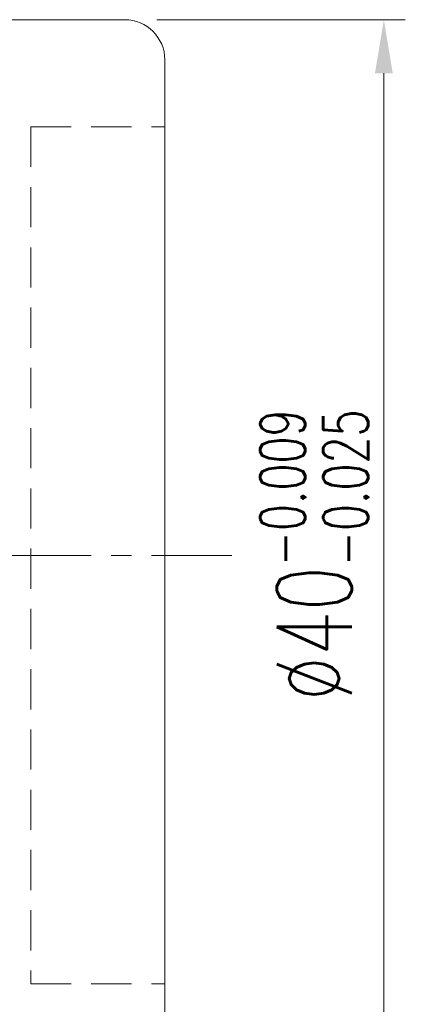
# Model space of a CAD drawing. Extents: x 32 to 191, y 46 to 143.
# Tile 53 of 53: x 177 to 191, y 75 to 112. Entities that reach past the tile are written whole.
import ezdxf

# ---------------------------------------------------------------- set-up
doc = ezdxf.new("R2010")
doc.units = 0
doc.header["$LTSCALE"] = 3
doc.header["$MEASUREMENT"] = 0
doc.linetypes.add('CENTER', pattern=[2, 1.25, -0.25, 0.25, -0.25])
doc.linetypes.add('DASHED', pattern=[0.75, 0.5, -0.25])
for name, color, linetype in [('CL', 1, 'CENTER'), ('DIM', 4, 'Continuous'), ('HID', 2, 'DASHED'), ('OUT', 3, 'Continuous')]:
    doc.layers.add(name, color=color, linetype=linetype)
doc.styles.add('DIM-7', font='SIMPLEX.shx', dxfattribs={"width": 0.7, "bigfont": 'chineset.shx'})
doc.dimstyles.new('CNS', dxfattribs={"dimtxt": 3.5, "dimasz": 2.5, "dimexe": 1, "dimexo": 1.5, "dimgap": 0.09, "dimtad": 0, "dimdsep": 46, "dimtxsty": 'DIM-7', "dimcen": 0.09, "dimclrd": 1, "dimclre": 1, "dimclrt": 4, "dimadec": 0, "dimazin": 0, "dimtfac": 1, "dimtix": 1, "dimtmove": 2, "dimatfit": 3, "dimfxl": 1, "dimtvp": 0.971429, "dimtolj": 1, "dimarcsym": 0})

# ---------------------------------------------------------------- blocks, each defined once
blk = doc.blocks.new('*D10')
at = {"layer": 'DEFPOINTS', "color": 0, "linetype": 'Continuous', "lineweight": 0, "transparency": 16777216}
for p in [(180.956, 111.707), (190.63, 111.707), (180.956, 71.707)]:
    blk.add_point(p, dxfattribs=at)
at = {"layer": 'DIM', "color": 4, "linetype": 'Continuous', "lineweight": 0, "transparency": 16777216}
for p, q in [((182.156, 111.707), (191.43, 111.707)), ((190.63, 73.707), (190.63, 109.707)), ((182.156, 71.707), (191.43, 71.707))]:
    blk.add_line(p, q, dxfattribs=at)
for points in [[(190.297, 109.707), (190.963, 109.707), (190.63, 111.707)], [(190.297, 73.707), (190.963, 73.707), (190.63, 71.707)]]:
    blk.add_solid(points, dxfattribs=at)
at = {"layer": 'DIM', "color": 4, "linetype": 'Continuous', "lineweight": 0, "transparency": 16777216, "insert": (188.03, 91.707), "char_height": 2.8, "attachment_point": 5, "rotation": 90, "style": 'DIM-7'}
blk.add_mtext('\\A1;%%c40{\\H1.680000;\\S-0.009^ -0.025;}', dxfattribs=at)

msp = doc.modelspace()

# ---------------------------------------------------------------- linework, layer by layer
at = {"layer": 'CL', "color": 7, "lineweight": 0}
msp.add_line((139.956, 91.707), (184.956, 91.707), dxfattribs=at)
at = {"layer": 'HID', "color": 7, "lineweight": 0}
for p, q in [((177.456, 107.707), (177.456, 75.707)), ((177.456, 107.707), (182.456, 107.707)), ((177.456, 75.707), (182.456, 75.707))]:
    msp.add_line(p, q, dxfattribs=at)
at = {"layer": 'OUT', "color": 7, "linetype": 'Continuous', "lineweight": 0}
for p, q in [((150.456, 111.707), (180.956, 111.707)), ((182.456, 73.207), (182.456, 110.207))]:
    msp.add_line(p, q, dxfattribs=at)
msp.add_arc((180.956, 110.207), 1.5, 360, 90, dxfattribs=at)

# ---------------------------------------------------------------- dimensions: what is measured, and where the dimension line sits
at = {"layer": 'DIM', "color": 7, "linetype": 'Continuous', "lineweight": 0}
dim = msp.add_linear_dim(base=(190.63, 111.707), p1=(180.956, 71.707), p2=(180.956, 111.707), angle=90, text='%%c<>', dimstyle='CNS', override={"dimscale": 0.8, "dimgap": 0.8, "dimtad": 1, "dimdsep": 0, "dimclrd": 4, "dimclre": 4, "dimtol": 1, "dimlim": 0, "dimtp": -0.009, "dimtm": 0.025, "dimtfac": 0.6, "dimtdec": 3, "dimtmove": 0, "dimlwd": 0, "dimlwe": 0}, dxfattribs=at)
dim.commit()
dim.dimension.update_dxf_attribs({"geometry": '*D10', "text_midpoint": (188.03, 91.707)})

doc.saveas('drawing.dxf')
